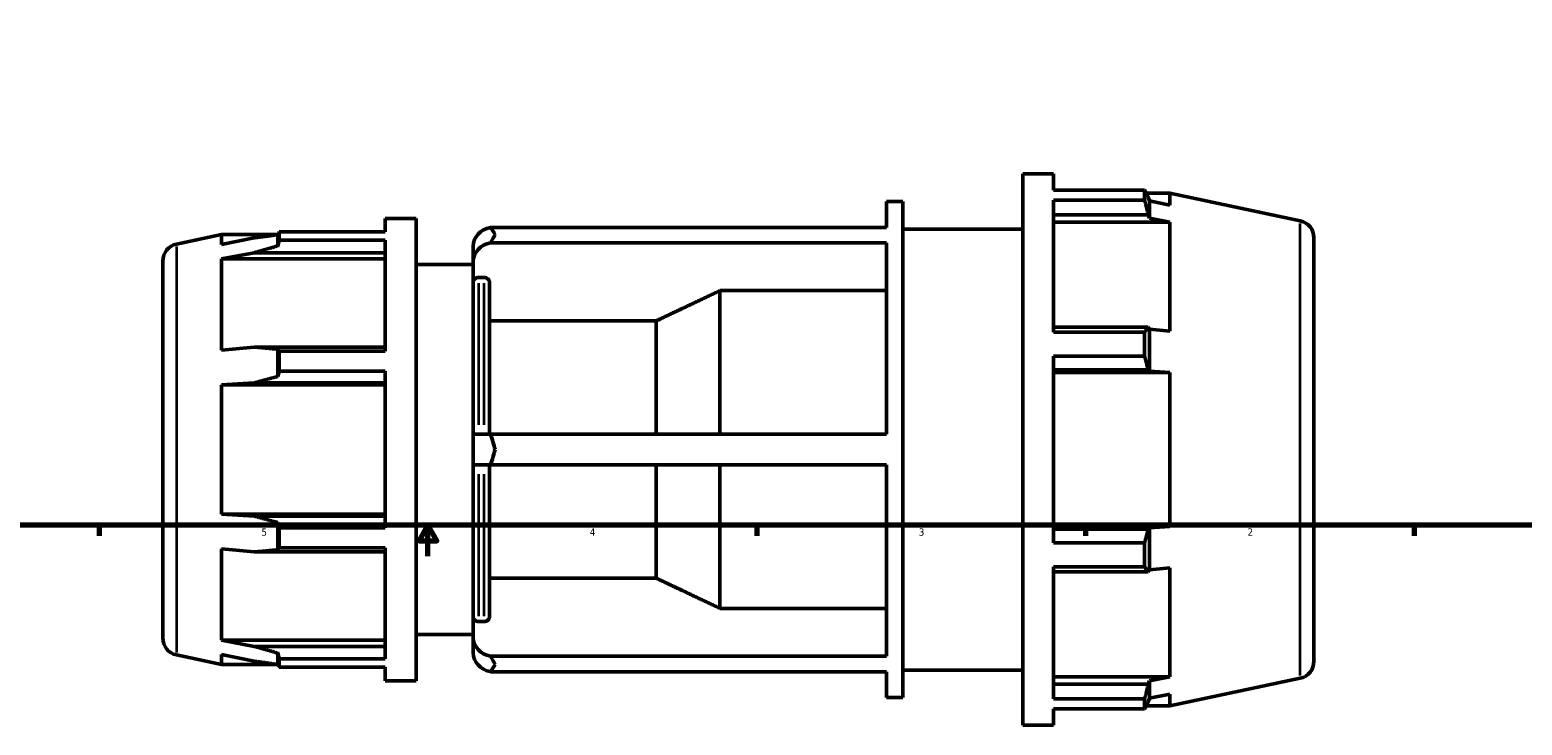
# Model space of a CAD drawing. Header units: inches. Extents: x -7.4 to 56.8, y -14.1 to 36.9.
# Tile 3 of 9: x 11.9 to 31.1, y -1.6 to 7.4. Entities that reach past the tile are written whole.
import ezdxf

# ---------------------------------------------------------------- set-up
doc = ezdxf.new("R2010")
doc.units = ezdxf.units.IN
doc.header["$MEASUREMENT"] = 0
for name, color, linetype, lineweight in [('Border (ANSI)', 7, 'Continuous', 70), ('Visible (ANSI)', 7, 'Continuous', 50), ('Visible Narrow (ANSI)', 7, 'Continuous', 35)]:
    doc.layers.add(name, color=color, linetype=linetype, lineweight=lineweight)
doc.styles.add('Note Text (ANSI)', font='tahoma.ttf')

# ---------------------------------------------------------------- blocks, each defined once
blk = doc.blocks.new('Borders Default Border')
at = {"layer": 'Border (ANSI)'}
for p, q in [((12.75, 1), (12.75, 0.866)), ((21.25, 1), (21.25, 0.866)), ((25.5, 1), (25.5, 0.866)), ((29.75, 1), (29.75, 0.866))]:
    blk.add_line(p, q, dxfattribs=at)
at = {"layer": 'Border (ANSI)', "flags": 128}
for points in [[(0.5, 1), (0.5, 21), (33.5, 21), (33.5, 1), (0.5, 1)], [(17, 0.6), (17, 1), (16.885, 0.8), (17.115, 0.8), (17, 1)]]:
    blk.add_lwpolyline(points, dxfattribs=at)
at = {"layer": 'Border (ANSI)', "color": 5, "true_color": 0x0000ff, "char_height": 0.0945, "attachment_point": 7, "style": 'Note Text (ANSI)'}
for s, insert in [('5', (14.847, 0.864)), ('4', (19.092, 0.866)), ('3', (23.346, 0.864)), ('2', (27.596, 0.866))]:
    blk.add_mtext(s, dxfattribs=dict(at, insert=insert))

msp = doc.modelspace()

# ---------------------------------------------------------------- linework, layer by layer
at = {"layer": 'Visible (ANSI)'}
for p, q in [((24.691, -1.585), (24.691, 5.545)), ((24.691, 5.545), (25.089, 5.545)), ((25.089, 5.335), (25.089, 5.545)), ((25.089, 5.335), (26.265, 5.335)), ((26.265, 5.206), (26.265, 5.335)), ((26.285, 5.296), (26.593, 5.296)), ((26.328, 5.196), (26.311, 5.244)), ((28.276, 4.938), (26.593, 5.296)), ((26.593, 5.142), (26.593, 5.296)), ((22.928, 4.853), (22.928, 5.189)), ((22.928, 5.189), (23.14, 5.189)), ((23.14, -1.228), (23.14, 5.189)), ((25.089, 3.499), (25.089, 5.206)), ((26.265, 5.206), (25.089, 5.206)), ((26.328, 4.971), (26.328, 5.196)), ((26.593, 5.142), (26.328, 5.196)), ((16.447, 4.97), (16.447, 4.794)), ((16.447, 4.97), (16.846, 4.97)), ((16.846, -1.01), (16.846, 4.97)), ((17.809, 4.853), (22.928, 4.853)), ((23.14, 4.832), (24.691, 4.832)), ((25.089, 5.016), (26.311, 5.016)), ((25.089, 4.921), (26.593, 4.921)), ((26.311, 5.016), (26.328, 4.971)), ((26.328, 4.971), (26.593, 4.921)), ((26.593, 3.511), (26.593, 4.921)), ((13.75, 4.637), (14.332, 4.761)), ((14.332, 4.761), (14.332, 4.632)), ((15.061, 4.761), (14.332, 4.761)), ((14.754, 4.718), (14.332, 4.632)), ((15.06, 4.614), (15.06, 4.759)), ((15.078, 4.794), (16.447, 4.794)), ((15.078, 4.686), (15.078, 4.794)), ((16.447, 4.686), (15.078, 4.686)), ((16.447, 4.686), (16.447, 3.254)), ((22.928, 4.654), (17.809, 4.654)), ((22.928, 2.18), (22.928, 4.654)), ((28.454, 4.718), (28.454, -0.758)), ((14.332, 4.447), (14.754, 4.526)), ((14.332, 4.447), (14.332, 3.264)), ((16.447, 4.447), (14.332, 4.447)), ((14.754, 4.526), (16.447, 4.526)), ((17.583, 4.612), (17.583, 4.412)), ((13.572, -0.457), (13.572, 4.418)), ((16.846, 4.372), (17.583, 4.372)), ((17.583, 4.412), (17.583, 4.144)), ((17.583, 2.18), (17.583, 4.144)), ((17.726, 4.205), (17.653, 4.205)), ((17.796, 4.144), (17.796, 2.18)), ((20.774, 2.18), (20.774, 4.035)), ((22.928, 4.035), (20.774, 4.035)), ((19.95, 3.644), (17.796, 3.644)), ((19.95, 2.18), (19.95, 3.644)), ((26.311, 3.561), (25.089, 3.561)), ((25.089, 3.499), (26.265, 3.499)), ((26.265, 3.187), (26.265, 3.499)), ((26.328, 3.537), (26.311, 3.561)), ((26.328, 2.994), (26.328, 3.537)), ((26.593, 3.511), (26.328, 3.537)), ((14.754, 3.306), (14.332, 3.264)), ((16.447, 3.306), (14.754, 3.306)), ((15.06, 2.925), (15.06, 3.277)), ((15.078, 3.254), (16.447, 3.254)), ((15.078, 2.993), (15.078, 3.254)), ((25.089, 0.773), (25.089, 3.187)), ((26.265, 3.187), (25.089, 3.187)), ((16.447, 2.993), (15.078, 2.993)), ((16.447, 2.993), (16.447, 0.968)), ((25.089, 3.009), (26.311, 3.009)), ((25.089, 2.977), (26.593, 2.977)), ((26.311, 3.009), (26.328, 2.994)), ((26.328, 2.994), (26.593, 2.977)), ((26.593, 0.983), (26.593, 2.977)), ((14.332, 2.816), (14.754, 2.843)), ((14.332, 2.816), (14.332, 1.144)), ((16.447, 2.816), (14.332, 2.816)), ((14.754, 2.843), (16.447, 2.843)), ((17.583, 2.18), (17.809, 2.18)), ((17.583, 2.18), (17.583, 1.781)), ((17.809, 2.18), (22.928, 2.18)), ((17.809, 1.781), (17.583, 1.781)), ((17.583, -0.183), (17.583, 1.781)), ((17.796, 1.781), (17.796, -0.183)), ((22.928, 1.781), (17.809, 1.781)), ((19.95, 0.317), (19.95, 1.781)), ((20.774, -0.074), (20.774, 1.781)), ((22.928, -0.693), (22.928, 1.781)), ((14.754, 1.117), (14.332, 1.144)), ((16.447, 1.144), (14.332, 1.144)), ((16.447, 1.117), (14.754, 1.117)), ((15.06, 0.683), (15.06, 1.035)), ((15.078, 0.968), (16.447, 0.968)), ((15.078, 0.707), (15.078, 0.968)), ((25.089, 0.983), (26.593, 0.983)), ((26.328, 0.966), (26.311, 0.951)), ((26.593, 0.983), (26.328, 0.966)), ((26.328, 0.423), (26.328, 0.966)), ((26.311, 0.951), (25.089, 0.951)), ((25.089, 0.773), (26.265, 0.773)), ((26.265, 0.462), (26.265, 0.773)), ((14.332, 0.696), (14.332, -0.486)), ((14.332, 0.696), (14.754, 0.655)), ((14.754, 0.655), (16.447, 0.655)), ((16.447, 0.707), (15.078, 0.707)), ((16.447, 0.707), (16.447, -0.725)), ((25.089, -1.245), (25.089, 0.462)), ((26.265, 0.462), (25.089, 0.462)), ((25.089, 0.4), (26.311, 0.4)), ((26.311, 0.4), (26.328, 0.423)), ((26.328, 0.423), (26.593, 0.449)), ((26.593, -0.961), (26.593, 0.449)), ((17.796, 0.317), (19.95, 0.317)), ((17.583, -0.183), (17.583, -0.452)), ((20.774, -0.074), (22.928, -0.074)), ((17.653, -0.244), (17.726, -0.244)), ((14.754, -0.566), (14.332, -0.486)), ((16.447, -0.486), (14.332, -0.486)), ((16.447, -0.566), (14.754, -0.566)), ((16.846, -0.412), (17.583, -0.412)), ((17.583, -0.452), (17.583, -0.651)), ((13.75, -0.677), (14.332, -0.8)), ((14.332, -0.672), (14.332, -0.8)), ((14.332, -0.672), (14.754, -0.757)), ((15.06, -0.799), (15.06, -0.653)), ((15.078, -0.725), (16.447, -0.725)), ((15.078, -0.833), (15.078, -0.725)), ((17.809, -0.693), (22.928, -0.693)), ((15.061, -0.8), (14.332, -0.8)), ((16.447, -0.833), (15.078, -0.833)), ((16.447, -0.833), (16.447, -1.01)), ((22.928, -0.893), (17.809, -0.893)), ((22.928, -1.228), (22.928, -0.893)), ((23.14, -0.872), (24.691, -0.872)), ((25.089, -0.961), (26.593, -0.961)), ((26.593, -0.961), (26.328, -1.01)), ((16.447, -1.01), (16.846, -1.01)), ((26.311, -1.055), (25.089, -1.055)), ((26.328, -1.01), (26.311, -1.055)), ((26.328, -1.235), (26.328, -1.01)), ((28.276, -0.977), (26.593, -1.335)), ((22.928, -1.228), (23.14, -1.228)), ((25.089, -1.245), (26.265, -1.245)), ((26.265, -1.374), (26.265, -1.245)), ((26.285, -1.335), (26.593, -1.335)), ((26.311, -1.284), (26.328, -1.235)), ((26.328, -1.235), (26.593, -1.182)), ((26.593, -1.335), (26.593, -1.182)), ((25.089, -1.585), (25.089, -1.374)), ((26.265, -1.374), (25.089, -1.374)), ((24.691, -1.585), (25.089, -1.585))]:
    msp.add_line(p, q, dxfattribs=at)
for centre, start, end in [((28.229, 4.718), 0, 78), ((13.796, 4.418), 102, 180), ((13.796, -0.457), 180, 258), ((28.229, -0.758), 282, 0)]:
    msp.add_arc(centre, 0.225, start, end, dxfattribs=at)
for centre, start_param, end_param in [((17.869, 4.612), 4.921248, 6.283185), ((17.869, 4.412), 4.921248, 6.283185), ((17.869, -0.452), 0, 1.361937), ((17.869, -0.651), 0, 1.361937)]:
    msp.add_ellipse(centre, major_axis=(-0.285, 0), ratio=0.866025, start_param=start_param, end_param=end_param, dxfattribs=at)
for points, weights in [([(26.265, 5.335), (26.289, 5.289), (26.311, 5.244)], [1, 1.00056180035, 1.00030667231]), ([(26.311, 5.016), (26.289, 5.109), (26.265, 5.206)], [1.00030667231, 1.00056180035, 1]), ([(14.754, 4.718), (14.904, 4.738), (15.06, 4.759)], [1.00109420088, 1.00067214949, 1]), ([(15.06, 4.759), (15.069, 4.776), (15.078, 4.794)], [1, 1.00008140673, 1]), ([(15.078, 4.686), (15.069, 4.649), (15.06, 4.614)], [1, 1.00008140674, 1]), ([(15.06, 4.614), (14.904, 4.57), (14.754, 4.526)], [1, 1.00067214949, 1.00109420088]), ([(20.774, 4.035), (20.321, 3.82), (19.95, 3.644)], [1, 1.00498568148, 1]), ([(26.265, 3.499), (26.289, 3.53), (26.311, 3.561)], [1, 1.00056180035, 1.00030667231]), ([(14.754, 3.306), (14.904, 3.292), (15.06, 3.277)], [1.00109420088, 1.00067214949, 1]), ([(15.06, 3.277), (15.069, 3.266), (15.078, 3.254)], [1, 1.00008140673, 1]), ([(26.311, 3.009), (26.289, 3.097), (26.265, 3.187)], [1.00030667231, 1.00056180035, 1]), ([(15.06, 2.925), (14.904, 2.884), (14.754, 2.843)], [1, 1.00067214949, 1.00109420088]), ([(15.078, 2.993), (15.069, 2.959), (15.06, 2.925)], [1, 1.00008140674, 1]), ([(14.754, 1.117), (14.904, 1.077), (15.06, 1.035)], [1.00109420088, 1.00067214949, 1]), ([(15.06, 1.035), (15.069, 1.002), (15.078, 0.968)], [1, 1.00008140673, 1]), ([(26.265, 0.773), (26.289, 0.864), (26.311, 0.951)], [1, 1.00056180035, 1.00030667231]), ([(15.06, 0.683), (14.904, 0.669), (14.754, 0.655)], [1, 1.00067214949, 1.00109420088]), ([(15.078, 0.707), (15.069, 0.695), (15.06, 0.683)], [1, 1.00008140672, 1]), ([(26.311, 0.4), (26.289, 0.43), (26.265, 0.462)], [1.00030667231, 1.00056180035, 1]), ([(19.95, 0.317), (20.321, 0.141), (20.774, -0.074)], [1, 1.00498568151, 1]), ([(14.754, -0.566), (14.904, -0.609), (15.06, -0.653)], [1.00109420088, 1.00067214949, 1]), ([(15.06, -0.799), (14.904, -0.778), (14.754, -0.757)], [1, 1.00067214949, 1.00109420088]), ([(15.06, -0.653), (15.069, -0.689), (15.078, -0.725)], [1, 1.00008140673, 1]), ([(15.078, -0.833), (15.069, -0.816), (15.06, -0.799)], [1, 1.00008140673, 1]), ([(26.265, -1.245), (26.289, -1.148), (26.311, -1.055)], [1, 1.00056180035, 1.00030667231]), ([(26.311, -1.284), (26.289, -1.328), (26.265, -1.374)], [1.00030667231, 1.00056180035, 1])]:
    msp.add_rational_spline(points, weights, degree=2, dxfattribs=at)
for points in [[(17.869, 4.759), (17.85, 4.791), (17.83, 4.823), (17.809, 4.853)], [(17.809, 4.654), (17.83, 4.692), (17.85, 4.727), (17.869, 4.759)], [(17.869, 1.98), (17.85, 2.044), (17.83, 2.111), (17.809, 2.18)], [(17.809, 1.781), (17.83, 1.85), (17.85, 1.917), (17.869, 1.98)], [(17.869, -0.798), (17.85, -0.767), (17.83, -0.731), (17.809, -0.693)], [(17.809, -0.893), (17.83, -0.862), (17.85, -0.83), (17.869, -0.798)]]:
    msp.add_open_spline(points, degree=3, dxfattribs=at)
for points, knots in [([(17.653, 4.205), (17.645, 4.205), (17.634, 4.203), (17.619, 4.197), (17.61, 4.192), (17.598, 4.182), (17.592, 4.174), (17.585, 4.16), (17.583, 4.152), (17.583, 4.144)], [0, 0, 0, 0, 0.065622, 0.065622, 0.1313365, 0.1313365, 0.1971659, 0.1971659, 0.2630959, 0.2630959, 0.2630959, 0.2630959]), ([(17.796, 4.144), (17.796, 4.152), (17.794, 4.16), (17.787, 4.174), (17.782, 4.182), (17.769, 4.192), (17.761, 4.197), (17.745, 4.203), (17.735, 4.205), (17.726, 4.205)], [-0.2630959, -0.2630959, -0.2630959, -0.2630959, -0.1971659, -0.1971659, -0.1313365, -0.1313365, -0.065622, -0.065622, 0, 0, 0, 0]), ([(17.583, -0.183), (17.583, -0.191), (17.585, -0.2), (17.592, -0.214), (17.598, -0.221), (17.61, -0.232), (17.619, -0.237), (17.634, -0.242), (17.645, -0.244), (17.653, -0.244)], [-0.2630959, -0.2630959, -0.2630959, -0.2630959, -0.1971659, -0.1971659, -0.1313365, -0.1313365, -0.065622, -0.065622, 0, 0, 0, 0]), ([(17.726, -0.244), (17.735, -0.244), (17.745, -0.242), (17.761, -0.237), (17.769, -0.232), (17.782, -0.221), (17.787, -0.214), (17.794, -0.2), (17.796, -0.191), (17.796, -0.183)], [0, 0, 0, 0, 0.065622, 0.065622, 0.1313365, 0.1313365, 0.1971659, 0.1971659, 0.2630959, 0.2630959, 0.2630959, 0.2630959])]:
    msp.add_open_spline(points, degree=3, knots=knots, dxfattribs=at)
at = {"layer": 'Visible Narrow (ANSI)'}
for p, q in [((28.276, -0.941), (28.276, 4.902)), ((13.75, 4.605), (13.75, -0.644)), ((17.653, 4.134), (17.653, 2.3)), ((17.726, 2.3), (17.726, 4.134)), ((17.653, 1.661), (17.653, -0.174)), ((17.726, -0.174), (17.726, 1.661))]:
    msp.add_line(p, q, dxfattribs=at)

# ---------------------------------------------------------------- block references
msp.add_blockref('Borders Default Border', (0, 0))

doc.saveas('drawing.dxf')
